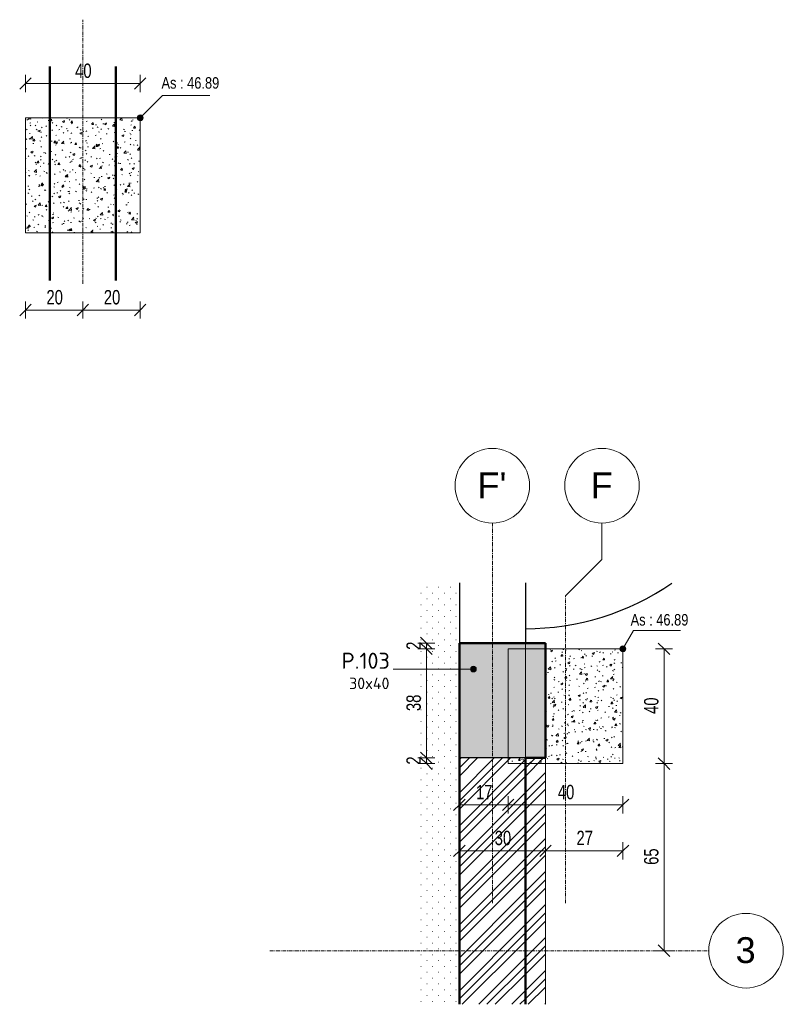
# Model space of a CAD drawing. Header units: millimetres. Extents: x 8507 to 110494, y 1100 to 66219.
# Tile 38 of 38: x 107834 to 110494, y 57400 to 60830. Entities that reach past the tile are written whole.
import ezdxf

# ---------------------------------------------------------------- set-up
doc = ezdxf.new("R2010")
doc.units = ezdxf.units.MM
doc.linetypes.add('Ligne de quadrillage', pattern=[22.225, 12.7, -3.175, 3.175, -3.175])
doc.linetypes.add('Tiret 1_16_', pattern=[3.175, 1.5875, -1.5875])
for name, color, linetype, lineweight in [('A-ANNO-DIMS', 211, 'Continuous', 9), ('A-ANNO-DIMS-20', 211, 'Continuous', 9), ('A-DETL-MBND', 5, 'Continuous', 5), ('A-DOOR', 31, 'Continuous', 9), ('A-WALL', 113, 'Continuous', 9), ('G-ANNO-DIMS', 111, 'Continuous', 9), ('S-COLS', 52, 'Continuous', 5), ('S-COLS-IDEN', 171, 'Continuous', 9), ('S-GRID', 1, 'Continuous', 9), ('S-GRID-IDEN', 1, 'Continuous', 9)]:
    doc.layers.add(name, color=color, linetype=linetype, lineweight=lineweight)
doc.styles.add('Arial Narrow_4', font='ARIALN.TTF', dxfattribs={"width": 0.9, "height": 50})
doc.styles.add('Arial_3', font='arial.ttf', dxfattribs={"height": 90})
doc.styles.add('Arial_4', font='arial.ttf', dxfattribs={"width": 0.8, "height": 40})
doc.styles.add('ISOCPEUR_1', font='isocpeur.ttf', dxfattribs={"height": 40})
doc.styles.add('ISOCPEUR_B_3', font='txt', dxfattribs={"height": 56})
doc.dimstyles.new('AB6_1_50_-_GB_4', dxfattribs={"dimscale": 304.8, "dimtxt": 51.171549, "dimasz": 0.131234, "dimexe": 0.098425, "dimexo": 0.0625, "dimgap": 0.016404, "dimtad": 1, "dimdec": 0, "dimlfac": 0.1, "dimdsep": 46, "dimtxsty": 'Arial Narrow_4', "dimblk1": 'OBLIQUE', "dimblk2": 'OBLIQUE', "dimsah": 1, "dimcen": 0.09, "dimazin": 0, "dimtfac": 1, "dimtdec": 4, "dimtix": 1, "dimtmove": 0, "dimatfit": 3, "dimfxl": 0.098425, "dimfxlon": 1, "dimtvp": 1, "dimtolj": 1, "dimtzin": 0, "dimarcsym": 2})
pattern_1 = [(45, (99193.7, -542.27), (-57.47364, 57.47364), []), (45, (99222.44, -542.27), (-57.47364, 57.47364), []), (45, (99251.174, -542.27), (-57.47364, 57.47364), [])]

# ---------------------------------------------------------------- blocks, each defined once
blk = doc.blocks.new('Porte 1Vtl - MI-p83_m-3009844-Plot PL 5 variante')
at = {"layer": 'A-DOOR', "lineweight": 25}
blk.add_arc((450, -115), 900, 180, 214.5601, dxfattribs=at)
blk = doc.blocks.new('DIMBLOCK326-Plot PL 4 variante')
at = {"layer": 'A-ANNO-DIMS-20', "lineweight": 18}
for p, q in [((107853.9, 60607.7), (107833.9, 60587.7)), ((107853.9, 60607.7), (107873.9, 60627.7)), ((108253.9, 60607.7), (108233.9, 60587.7)), ((108253.9, 60607.7), (108273.9, 60627.7))]:
    blk.add_line(p, q, dxfattribs=at)
at = {"layer": 'A-ANNO-DIMS-20'}
for p, q in [((107853.9, 60607.7), (107853.9, 60637.7)), ((107853.9, 60607.7), (108253.9, 60607.7)), ((107853.9, 60607.7), (107853.9, 60577.7)), ((108253.9, 60607.7), (108253.9, 60637.7)), ((108253.9, 60607.7), (108253.9, 60577.7))]:
    blk.add_line(p, q, dxfattribs=at)
at = {"layer": 'A-ANNO-DIMS-20', "color": 0, "insert": (108027.1, 60677.4), "char_height": 50, "width": 64.33, "attachment_point": 1, "line_spacing_factor": 0.974696, "style": 'Arial Narrow_4'}
blk.add_mtext('40', dxfattribs=at)
blk = doc.blocks.new('_Oblique')
at = {"color": 0, "linetype": 'ByBlock', "lineweight": -2}
blk.add_line((-0.5, -0.5), (0.5, 0.5), dxfattribs=at)
blk = doc.blocks.new('DIMBLOCK327-Plot PL 4 variante')
at = {"layer": 'A-ANNO-DIMS-20', "lineweight": 18}
for p, q in [((107853.9, 59818.8), (107833.9, 59798.8)), ((107853.9, 59818.8), (107873.9, 59838.8)), ((108053.9, 59818.8), (108033.9, 59798.8)), ((108053.9, 59818.8), (108073.9, 59838.8))]:
    blk.add_line(p, q, dxfattribs=at)
at = {"layer": 'A-ANNO-DIMS-20'}
for p, q in [((107853.9, 59818.8), (107853.9, 59848.8)), ((107853.9, 59818.8), (108053.9, 59818.8)), ((107853.9, 59818.8), (107853.9, 59788.8)), ((108053.9, 59818.8), (108053.9, 59848.8)), ((108053.9, 59818.8), (108053.9, 59788.8))]:
    blk.add_line(p, q, dxfattribs=at)
at = {"layer": 'A-ANNO-DIMS-20', "color": 0, "insert": (107927.1, 59888.4), "char_height": 50, "width": 64.33, "attachment_point": 1, "line_spacing_factor": 0.974696, "style": 'Arial Narrow_4'}
blk.add_mtext('20', dxfattribs=at)
blk = doc.blocks.new('DIMBLOCK328-Plot PL 4 variante')
at = {"layer": 'A-ANNO-DIMS-20', "lineweight": 18}
for p, q in [((108053.9, 59818.8), (108033.9, 59798.8)), ((108053.9, 59818.8), (108073.9, 59838.8)), ((108253.9, 59818.8), (108233.9, 59798.8)), ((108253.9, 59818.8), (108273.9, 59838.8))]:
    blk.add_line(p, q, dxfattribs=at)
at = {"layer": 'A-ANNO-DIMS-20'}
for p, q in [((108053.9, 59818.8), (108053.9, 59848.8)), ((108053.9, 59818.8), (108253.9, 59818.8)), ((108053.9, 59818.8), (108053.9, 59788.8)), ((108253.9, 59818.8), (108253.9, 59848.8)), ((108253.9, 59818.8), (108253.9, 59788.8))]:
    blk.add_line(p, q, dxfattribs=at)
at = {"layer": 'A-ANNO-DIMS-20', "color": 0, "insert": (108127.1, 59888.4), "char_height": 50, "width": 64.33, "attachment_point": 1, "line_spacing_factor": 0.974696, "style": 'Arial Narrow_4'}
blk.add_mtext('20', dxfattribs=at)
blk = doc.blocks.new('Quadrillage - M_Extrémité de la ligne de quadrillage - Cercle-11575-Plot PL 5 variante')
at = {"layer": 'S-GRID-IDEN'}
blk.add_circle((0, 0), 6.5, dxfattribs=at)
blk = doc.blocks.new('DIMBLOCK329-Plot PL 5 variante')
at = {"layer": 'A-ANNO-DIMS-20', "lineweight": 18}
for p, q in [((110078.8, 58638.5), (110058.8, 58658.5)), ((110078.8, 58638.5), (110098.8, 58618.5)), ((110078.8, 58238.5), (110058.8, 58258.5)), ((110078.8, 58238.5), (110098.8, 58218.5))]:
    blk.add_line(p, q, dxfattribs=at)
at = {"layer": 'A-ANNO-DIMS-20'}
for p, q in [((110078.8, 58638.5), (110048.8, 58638.5)), ((110078.8, 58638.5), (110078.8, 58238.5)), ((110078.8, 58638.5), (110108.8, 58638.5)), ((110078.8, 58238.5), (110048.8, 58238.5)), ((110078.8, 58238.5), (110108.8, 58238.5))]:
    blk.add_line(p, q, dxfattribs=at)
at = {"layer": 'A-ANNO-DIMS-20', "color": 0, "insert": (110009.2, 58411.7), "char_height": 50, "width": 64.33, "attachment_point": 1, "rotation": 90, "line_spacing_factor": 0.974696, "style": 'Arial Narrow_4'}
blk.add_mtext('40', dxfattribs=at)
blk = doc.blocks.new('DIMBLOCK330-Plot PL 5 variante')
at = {"layer": 'A-ANNO-DIMS-20', "lineweight": 18}
for p, q in [((110078.8, 58238.5), (110058.8, 58258.5)), ((110078.8, 58238.5), (110098.8, 58218.5)), ((110078.8, 57587), (110058.8, 57607)), ((110078.8, 57587), (110098.8, 57567))]:
    blk.add_line(p, q, dxfattribs=at)
at = {"layer": 'A-ANNO-DIMS-20'}
for p, q in [((110078.8, 58238.5), (110048.8, 58238.5)), ((110078.8, 58238.5), (110078.8, 57587)), ((110078.8, 58238.5), (110108.8, 58238.5)), ((110078.8, 57587), (110048.8, 57587)), ((110078.8, 57587), (110108.8, 57587))]:
    blk.add_line(p, q, dxfattribs=at)
at = {"layer": 'A-ANNO-DIMS-20', "color": 0, "insert": (110009.2, 57885.9), "char_height": 50, "width": 64.33, "attachment_point": 1, "rotation": 90, "line_spacing_factor": 0.974696, "style": 'Arial Narrow_4'}
blk.add_mtext('65', dxfattribs=at)
blk = doc.blocks.new('DIMBLOCK331-Plot PL 5 variante')
at = {"layer": 'A-ANNO-DIMS-20'}
for p, q in [((109365.6, 58095.1), (109365.6, 58125.1)), ((109535.6, 58095.1), (109535.6, 58125.1)), ((109365.6, 58095.1), (109535.6, 58095.1)), ((109365.6, 58095.1), (109365.6, 58065.1)), ((109535.6, 58095.1), (109535.6, 58065.1))]:
    blk.add_line(p, q, dxfattribs=at)
at = {"layer": 'A-ANNO-DIMS-20', "lineweight": 18}
for p, q in [((109365.6, 58095.1), (109385.6, 58115.1)), ((109535.6, 58095.1), (109555.6, 58115.1)), ((109365.6, 58095.1), (109345.6, 58075.1)), ((109535.6, 58095.1), (109515.6, 58075.1))]:
    blk.add_line(p, q, dxfattribs=at)
at = {"layer": 'A-ANNO-DIMS-20', "color": 0, "insert": (109423.8, 58164.7), "char_height": 50, "width": 64.33, "attachment_point": 1, "line_spacing_factor": 0.974696, "style": 'Arial Narrow_4'}
blk.add_mtext('17', dxfattribs=at)
blk = doc.blocks.new('DIMBLOCK332-Plot PL 5 variante')
at = {"layer": 'A-ANNO-DIMS-20'}
for p, q in [((109535.6, 58095.1), (109535.6, 58125.1)), ((109935.6, 58095.1), (109935.6, 58125.1)), ((109535.6, 58095.1), (109935.6, 58095.1)), ((109535.6, 58095.1), (109535.6, 58065.1)), ((109935.6, 58095.1), (109935.6, 58065.1))]:
    blk.add_line(p, q, dxfattribs=at)
at = {"layer": 'A-ANNO-DIMS-20', "lineweight": 18}
for p, q in [((109535.6, 58095.1), (109555.6, 58115.1)), ((109935.6, 58095.1), (109955.6, 58115.1)), ((109535.6, 58095.1), (109515.6, 58075.1)), ((109935.6, 58095.1), (109915.6, 58075.1))]:
    blk.add_line(p, q, dxfattribs=at)
at = {"layer": 'A-ANNO-DIMS-20', "color": 0, "insert": (109708.8, 58164.7), "char_height": 50, "width": 64.33, "attachment_point": 1, "line_spacing_factor": 0.974696, "style": 'Arial Narrow_4'}
blk.add_mtext('40', dxfattribs=at)
blk = doc.blocks.new('DIMBLOCK333-Plot PL 5 variante')
at = {"layer": 'A-ANNO-DIMS-20', "lineweight": 18}
for p, q in [((109365.6, 57935.1), (109345.6, 57915.1)), ((109365.6, 57935.1), (109385.6, 57955.1)), ((109665.6, 57935.1), (109645.6, 57915.1)), ((109665.6, 57935.1), (109685.6, 57955.1))]:
    blk.add_line(p, q, dxfattribs=at)
at = {"layer": 'A-ANNO-DIMS-20'}
for p, q in [((109365.6, 57935.1), (109365.6, 57965.1)), ((109365.6, 57935.1), (109665.6, 57935.1)), ((109365.6, 57935.1), (109365.6, 57905.1)), ((109665.6, 57935.1), (109665.6, 57965.1)), ((109665.6, 57935.1), (109665.6, 57905.1))]:
    blk.add_line(p, q, dxfattribs=at)
at = {"layer": 'A-ANNO-DIMS-20', "color": 0, "insert": (109488.8, 58004.7), "char_height": 50, "width": 64.33, "attachment_point": 1, "line_spacing_factor": 0.974696, "style": 'Arial Narrow_4'}
blk.add_mtext('30', dxfattribs=at)
blk = doc.blocks.new('DIMBLOCK334-Plot PL 5 variante')
at = {"layer": 'A-ANNO-DIMS-20', "lineweight": 18}
for p, q in [((109665.6, 57935.1), (109645.6, 57915.1)), ((109665.6, 57935.1), (109685.6, 57955.1)), ((109935.6, 57935.1), (109915.6, 57915.1)), ((109935.6, 57935.1), (109955.6, 57955.1))]:
    blk.add_line(p, q, dxfattribs=at)
at = {"layer": 'A-ANNO-DIMS-20'}
for p, q in [((109665.6, 57935.1), (109665.6, 57965.1)), ((109665.6, 57935.1), (109935.6, 57935.1)), ((109665.6, 57935.1), (109665.6, 57905.1)), ((109935.6, 57935.1), (109935.6, 57965.1)), ((109935.6, 57935.1), (109935.6, 57905.1))]:
    blk.add_line(p, q, dxfattribs=at)
at = {"layer": 'A-ANNO-DIMS-20', "color": 0, "insert": (109773.8, 58004.7), "char_height": 50, "width": 64.33, "attachment_point": 1, "line_spacing_factor": 0.974696, "style": 'Arial Narrow_4'}
blk.add_mtext('27', dxfattribs=at)
blk = doc.blocks.new('DIMBLOCK335-Plot PL 5 variante')
at = {"layer": 'A-ANNO-DIMS-20', "lineweight": 18}
for p, q in [((109250.8, 58258.6), (109230.8, 58278.6)), ((109250.8, 58238.5), (109230.8, 58258.5)), ((109250.8, 58258.6), (109270.8, 58238.6)), ((109250.8, 58238.5), (109270.8, 58218.5))]:
    blk.add_line(p, q, dxfattribs=at)
at = {"layer": 'A-ANNO-DIMS-20'}
for p, q in [((109250.8, 58258.6), (109220.8, 58258.6)), ((109250.8, 58238.5), (109250.8, 58258.6)), ((109250.8, 58258.6), (109280.8, 58258.6)), ((109250.8, 58238.5), (109220.8, 58238.5)), ((109250.8, 58238.5), (109280.8, 58238.5))]:
    blk.add_line(p, q, dxfattribs=at)
at = {"layer": 'A-ANNO-DIMS-20', "color": 0, "insert": (109181.2, 58235.1), "char_height": 50, "width": 32.165, "attachment_point": 1, "rotation": 90, "line_spacing_factor": 0.974696, "style": 'Arial Narrow_4'}
blk.add_mtext('2', dxfattribs=at)
blk = doc.blocks.new('DIMBLOCK336-Plot PL 5 variante')
at = {"layer": 'A-ANNO-DIMS-20', "lineweight": 18}
for p, q in [((109250.8, 58638.5), (109230.8, 58658.5)), ((109250.8, 58638.5), (109270.8, 58618.5)), ((109250.8, 58258.6), (109230.8, 58278.6)), ((109250.8, 58258.6), (109270.8, 58238.6))]:
    blk.add_line(p, q, dxfattribs=at)
at = {"layer": 'A-ANNO-DIMS-20'}
for p, q in [((109250.8, 58638.5), (109220.8, 58638.5)), ((109250.8, 58258.6), (109250.8, 58638.5)), ((109250.8, 58638.5), (109280.8, 58638.5)), ((109250.8, 58258.6), (109220.8, 58258.6)), ((109250.8, 58258.6), (109280.8, 58258.6))]:
    blk.add_line(p, q, dxfattribs=at)
at = {"layer": 'A-ANNO-DIMS-20', "color": 0, "insert": (109181.2, 58421.7), "char_height": 50, "width": 64.33, "attachment_point": 1, "rotation": 90, "line_spacing_factor": 0.974696, "style": 'Arial Narrow_4'}
blk.add_mtext('38', dxfattribs=at)
blk = doc.blocks.new('DIMBLOCK337-Plot PL 5 variante')
at = {"layer": 'A-ANNO-DIMS-20'}
for p, q in [((109250.8, 58658.6), (109220.8, 58658.6)), ((109250.8, 58638.5), (109250.8, 58658.6)), ((109250.8, 58658.6), (109280.8, 58658.6)), ((109250.8, 58638.5), (109220.8, 58638.5)), ((109250.8, 58638.5), (109280.8, 58638.5))]:
    blk.add_line(p, q, dxfattribs=at)
at = {"layer": 'A-ANNO-DIMS-20', "lineweight": 18}
for p, q in [((109250.8, 58658.6), (109230.8, 58678.6)), ((109250.8, 58638.5), (109230.8, 58658.5)), ((109250.8, 58658.6), (109270.8, 58638.6)), ((109250.8, 58638.5), (109270.8, 58618.5))]:
    blk.add_line(p, q, dxfattribs=at)
at = {"layer": 'A-ANNO-DIMS-20', "color": 0, "insert": (109181.2, 58635.1), "char_height": 50, "width": 32.165, "attachment_point": 1, "rotation": 90, "line_spacing_factor": 0.974696, "style": 'Arial Narrow_4'}
blk.add_mtext('2', dxfattribs=at)

msp = doc.modelspace()

# ---------------------------------------------------------------- hatches: boundary and pattern name
at = {"layer": 'A-DETL-MBND', "linetype": 'Tiret 1_16_', "lineweight": 18}
h = msp.add_hatch(dxfattribs=at)
h.set_pattern_fill('FP_28', color=50, style=0, pattern_type=2)
h.set_pattern_definition([(50, (89512.074, -542.27), (72.873764, -6.37607), [7.62, -83.82]), (355, (89512.074, -542.27), (-14.09699, 76.42244), [6.096, -67.056]), (100.451, (89518.146, -542.8), (58.776964, 70.04687), [6.476, -71.236]), (46.184, (89512.07, -521.95), (108.43142, -16.81745), [11.43, -125.73]), (96.636, (89521.11, -523.35), (94.961, 98.97089), [9.714, -106.854]), (351.184, (89512.07, -521.95), (94.96227, 98.97018), [9.144, -100.584]), (21, (89522.234, -527.03), (60.64565, -40.90654), [7.62, -83.82]), (326, (89522.234, -527.03), (24.72083, 73.67493), [6.096, -67.056]), (71.451, (89527.29, -530.44), (85.36689, 32.76874), [6.476, -71.236]), (37.5, (89512.074, -542.27), (1.235525, 33.822432), [3.353, -62.89, 3.353, -64.719, -67.31]), (37.5, (89512.074, -542.27), (1.235525, 33.822432), [-134.315, 3.353, -63.957]), (7.5, (89512.074, -542.27), (26.728146, 40.07255), [3.353, -35.458, 3.353, -61.366, -25.654]), (7.5, (89512.074, -542.27), (26.728146, 40.07255), [-103.53, 3.353, -22.301]), (327.5, (89489.417, -542.27), (54.236318, -2.292117), [3.353, -22.047, 3.353, -75.895, -105.156]), (327.5, (89489.417, -542.27), (54.236318, -2.292117), [-104.648, 3.353, -101.803]), (317.5, (89479.257, -542.27), (59.25158, 10.17014), [3.353, -29.667, 3.353, -49.276, -74.676]), (317.5, (89479.257, -542.27), (59.25158, 10.17014), [-85.649, 3.353, -71.323])])
h.paths.add_polyline_path([(107853.9, 60088.2), (108253.9, 60088.2), (108253.9, 60488.2), (107853.9, 60488.2)])
at = {"layer": 'A-DETL-MBND', "lineweight": 18}
h = msp.add_hatch(dxfattribs=at)
h.set_pattern_fill('FP_31', color=55, style=0, pattern_type=2)
h.set_pattern_definition([(0, (99193.7, -542.27), (0, 40.64), [1.341, -39.299]), (0, (99214.02, -521.95), (0, 40.64), [1.341, -39.299])])
h.paths.add_polyline_path([(109365.6, 57400.2), (109365.6, 58868.2), (109217.1, 58868.2), (109217.1, 57400.2)])
at = {"layer": 'A-DETL-MBND', "linetype": 'Tiret 1_16_', "lineweight": 18}
h = msp.add_hatch(dxfattribs=at)
h.set_pattern_fill('FP_29', color=50, style=0, pattern_type=2)
h.set_pattern_definition(pattern_1)
h.paths.add_polyline_path([(109552, 57400.2), (109595.6, 57400.2), (109595.6, 58258.6), (109365.6, 58258.6), (109365.6, 57400.2)])
h.paths.add_polyline_path([(109365.6, 58448.8), (109365.6, 58658.6), (109365.6, 58658.6)])
h = msp.add_hatch(dxfattribs=at)
h.set_pattern_fill('FP_29', color=50, style=0, pattern_type=2)
h.set_pattern_definition(pattern_1)
h.paths.add_polyline_path([(109665.6, 58658.6), (109665.6, 58658.6), (109595.6, 58658.6)])
h.paths.add_polyline_path([(109595.6, 57400.2), (109665.6, 57400.2), (109665.6, 58258.6), (109595.6, 58258.6)])
h = msp.add_hatch(dxfattribs=at)
h.set_pattern_fill('FP_28', color=50, style=0, pattern_type=2)
h.set_pattern_definition([(50, (99193.7, -542.27), (72.873764, -6.37607), [7.62, -83.82]), (355, (99193.7, -542.27), (-14.09699, 76.42244), [6.096, -67.056]), (100.451, (99199.77, -542.8), (58.776964, 70.04687), [6.476, -71.236]), (46.184, (99193.7, -521.95), (108.43142, -16.81745), [11.43, -125.73]), (96.636, (99202.74, -523.35), (94.961, 98.97089), [9.714, -106.854]), (351.184, (99193.7, -521.95), (94.96227, 98.97018), [9.144, -100.584]), (21, (99203.86, -527.03), (60.64565, -40.90654), [7.62, -83.82]), (326, (99203.86, -527.03), (24.72083, 73.67493), [6.096, -67.056]), (71.451, (99208.914, -530.44), (85.36689, 32.76874), [6.476, -71.236]), (37.5, (99193.701, -542.27), (1.235525, 33.822432), [3.353, -62.89, 3.353, -64.719, -67.31]), (37.5, (99193.701, -542.27), (1.235525, 33.822432), [-134.315, 3.353, -63.957]), (7.5, (99193.7, -542.27), (26.728146, 40.07255), [3.353, -35.458, 3.353, -61.366, -25.654]), (7.5, (99193.7, -542.27), (26.728146, 40.07255), [-103.53, 3.353, -22.301]), (327.5, (99171.044, -542.27), (54.236318, -2.292117), [3.353, -22.047, 3.353, -75.895, -105.156]), (327.5, (99171.044, -542.27), (54.236318, -2.292117), [-104.648, 3.353, -101.803]), (317.5, (99160.884, -542.27), (59.25158, 10.17014), [3.353, -29.667, 3.353, -49.276, -74.676]), (317.5, (99160.884, -542.27), (59.25158, 10.17014), [-85.649, 3.353, -71.323])])
h.paths.add_polyline_path([(109535.6, 58238.5), (109935.6, 58238.5), (109935.6, 58638.5), (109665.6, 58638.5), (109665.6, 58258.6), (109535.6, 58258.6)])
at = {"layer": 'G-ANNO-DIMS'}
h = msp.add_hatch(color=256, dxfattribs=at)
edge = h.paths.add_edge_path()
edge.add_arc((108253.9, 60488.2), 10, 0, 360)
h = msp.add_hatch(color=256, dxfattribs=at)
edge = h.paths.add_edge_path()
edge.add_arc((109935.6, 58638.5), 10, 0, 360)
at = {"layer": 'S-COLS'}
msp.add_hatch(color=8, dxfattribs=at).paths.add_polyline_path([(109665.6, 58258.6), (109665.6, 58658.6), (109365.6, 58658.6), (109365.6, 58258.6), (109595.6, 58258.6)])
at = {"layer": 'S-COLS-IDEN'}
h = msp.add_hatch(color=256, dxfattribs=at)
edge = h.paths.add_edge_path()
edge.add_arc((109414.5, 58568.1), 10, 0, 360)

# ---------------------------------------------------------------- linework, layer by layer
at = {"layer": 'A-DETL-MBND', "color": 50, "linetype": 'Tiret 1_16_', "lineweight": 18}
for p, q in [((107853.9, 60088.2), (107853.9, 60488.2)), ((107853.9, 60488.2), (108253.9, 60488.2)), ((108253.9, 60488.2), (107853.9, 60488.2)), ((107853.9, 60488.2), (107853.9, 60088.2)), ((108253.9, 60488.2), (108253.9, 60088.2)), ((108253.9, 60088.2), (108253.9, 60488.2)), ((108253.9, 60088.2), (107853.9, 60088.2)), ((107853.9, 60088.2), (108253.9, 60088.2)), ((109365.6, 57400.2), (109365.6, 58658.6)), ((109365.6, 58658.6), (109365.6, 58258.6)), ((109595.6, 58658.6), (109365.6, 58658.6)), ((109365.6, 58658.6), (109665.6, 58658.6)), ((109665.6, 58658.6), (109595.6, 58658.6)), ((109595.6, 58258.6), (109595.6, 58658.6)), ((109595.6, 58658.6), (109595.6, 58258.6)), ((109665.6, 58658.6), (109665.6, 57400.2)), ((109665.6, 57400.2), (109665.6, 58658.6)), ((109535.6, 58238.5), (109535.6, 58638.5)), ((109535.6, 58638.5), (109935.6, 58638.5)), ((109935.6, 58638.5), (109535.6, 58638.5)), ((109535.6, 58638.5), (109535.6, 58238.5)), ((109935.6, 58638.5), (109935.6, 58238.5)), ((109935.6, 58238.5), (109935.6, 58638.5)), ((109935.6, 58238.5), (109535.6, 58238.5)), ((109535.6, 58238.5), (109935.6, 58238.5))]:
    msp.add_line(p, q, dxfattribs=at)
at = {"layer": 'A-DETL-MBND', "lineweight": 18}
for p, q in [((109365.6, 58868.2), (109365.6, 57400.2)), ((109365.6, 58658.6), (109365.6, 58258.6))]:
    msp.add_line(p, q, dxfattribs=at)
at = {"layer": 'A-WALL', "lineweight": 50}
for p, q in [((107938.9, 59921.6), (107938.9, 60666.6)), ((108168.9, 60666.6), (108168.9, 59921.6)), ((109365.6, 57400.2), (109365.6, 58258.6)), ((109595.6, 58258.6), (109595.6, 57400.2))]:
    msp.add_line(p, q, dxfattribs=at)
at = {"layer": 'A-WALL', "lineweight": 25}
for p, q in [((109365.6, 58868.2), (109365.6, 58658.6)), ((109595.6, 58868.2), (109595.6, 58658.6)), ((109365.6, 58658.6), (109595.6, 58658.6)), ((109595.6, 58258.6), (109365.6, 58258.6))]:
    msp.add_line(p, q, dxfattribs=at)
at = {"layer": 'G-ANNO-DIMS'}
for p, q in [((108253.9, 60488.2), (108331.8, 60566)), ((108331.8, 60566), (108495.8, 60566)), ((109935.6, 58638.5), (109972.5, 58702.5)), ((109972.5, 58702.5), (110135.7, 58702.5))]:
    msp.add_line(p, q, dxfattribs=at)
for centre in [(108253.9, 60488.2), (109935.6, 58638.5)]:
    msp.add_circle(centre, 10, dxfattribs=at)
at = {"layer": 'S-COLS', "lineweight": 50}
for p, q in [((109365.6, 58658.6), (109665.6, 58658.6)), ((109365.6, 58258.6), (109365.6, 58658.6)), ((109665.6, 58658.6), (109665.6, 58258.6)), ((109665.6, 58258.6), (109595.6, 58258.6))]:
    msp.add_line(p, q, dxfattribs=at)
at = {"layer": 'S-COLS', "lineweight": 18}
for p, q in [((109665.6, 58658.6), (109595.6, 58658.6)), ((109665.6, 58258.6), (109665.6, 58658.6)), ((109595.6, 58258.6), (109665.6, 58258.6))]:
    msp.add_line(p, q, dxfattribs=at)
at = {"layer": 'S-COLS-IDEN'}
msp.add_line((109414.5, 58568.1), (109134.9, 58568.1), dxfattribs=at)
msp.add_circle((109414.5, 58568.1), 10, dxfattribs=at)
at = {"layer": 'S-GRID', "linetype": 'Ligne de quadrillage'}
for p, q in [((108053.9, 59909.8), (108053.9, 60830.2)), ((109480.6, 57753.1), (109480.6, 59076.6)), ((109735.6, 57753.1), (109735.6, 58822.6)), ((108705.2, 57587), (110234.3, 57587))]:
    msp.add_line(p, q, dxfattribs=at)
at = {"layer": 'S-GRID'}
for p, q in [((109862.6, 58949.6), (109862.6, 59076.6)), ((109735.6, 58822.6), (109862.6, 58949.6))]:
    msp.add_line(p, q, dxfattribs=at)

# ---------------------------------------------------------------- block references
at = {"layer": 'A-DOOR', "lineweight": 25, "rotation": 89.9999999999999}
msp.add_blockref('Porte 1Vtl - MI-p83_m-3009844-Plot PL 5 variante', (109480.6, 59158.6), dxfattribs=at)
at = {"layer": 'S-GRID-IDEN', "xscale": 19.99999999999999, "yscale": 19.99999999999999, "zscale": 19.99999999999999}
for p in [(109480.6, 59206.6), (109862.6, 59206.6)]:
    msp.add_blockref('Quadrillage - M_Extrémité de la ligne de quadrillage - Cercle-11575-Plot PL 5 variante', p, dxfattribs=at)
at = {"layer": 'S-GRID-IDEN', "xscale": 19.99999999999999, "yscale": 19.99999999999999, "zscale": 19.99999999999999, "rotation": 269.9999999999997}
msp.add_blockref('Quadrillage - M_Extrémité de la ligne de quadrillage - Cercle-11575-Plot PL 5 variante', (110364.3, 57587), dxfattribs=at)

# ---------------------------------------------------------------- texts
at = {"layer": 'G-ANNO-DIMS', "insert": (108327.9, 60630), "char_height": 40, "width": 237.996, "attachment_point": 1, "line_spacing_factor": 0.941778, "style": 'Arial_4', "bg_fill": 3, "box_fill_scale": 1.25, "bg_fill_color": 256, "bg_fill_true_color": 13158600, "bg_fill_transparency": 0}
msp.add_mtext('As : 46.89', dxfattribs=at)
at = {"layer": 'S-COLS-IDEN', "attachment_point": 1}
for s, insert, char_height, width, style in [('P.103', (108954.9, 58625.1), 56, 216.456, 'ISOCPEUR_B_3'), ('30x40', (108981.8, 58538.3), 40, 181.181, 'ISOCPEUR_1')]:
    msp.add_mtext(s, dxfattribs=dict(at, insert=insert, char_height=char_height, width=width, style=style))

# ---------------------------------------------------------------- dimensions: what is measured, and where the dimension line sits
at = {"layer": 'A-ANNO-DIMS'}
for base, p1, p2, angle, override, picture, middle in [((108253.9, 60607.7), (107853.9, 60577.7), (108253.9, 60577.7), 0, {"dimpost": '<>', "dimfxl": 400}, 'DIMBLOCK326-Plot PL 4 variante', (108053.9, 60638.3)), ((109250.8, 58658.6), (109280.8, 58638.5), (109280.8, 58658.6), 90, {"dimpost": '<>', "dimfxl": 20.052075}, 'DIMBLOCK337-Plot PL 5 variante', (109220.7, 58648.5)), ((109250.8, 58638.5), (109280.8, 58258.6), (109280.8, 58638.5), 90, {"dimpost": '<>', "dimfxl": 379.947925}, 'DIMBLOCK336-Plot PL 5 variante', (109220.3, 58448.5)), ((110078.8, 58238.5), (110048.8, 58638.5), (110048.8, 58238.5), 90, {"dimpost": '<>', "dimfxl": 400}, 'DIMBLOCK329-Plot PL 5 variante', (110048.3, 58438.5)), ((109250.8, 58258.6), (109280.8, 58238.5), (109280.8, 58258.6), 90, {"dimpost": '<>', "dimfxl": 20.052075}, 'DIMBLOCK335-Plot PL 5 variante', (109220.7, 58248.5)), ((110078.8, 57587), (110048.8, 58238.5), (110108.8, 57587), 90, {"dimpost": '<>', "dimfxl": 654.286189}, 'DIMBLOCK330-Plot PL 5 variante', (110048.3, 57912.7))]:
    dim = msp.add_linear_dim(base=base, p1=p1, p2=p2, angle=angle, dimstyle='AB6_1_50_-_GB_4', override=override, dxfattribs=at)
    dim.commit()
    dim.dimension.update_dxf_attribs({"geometry": picture, "text_midpoint": middle})
for base, p1, p2, override, picture, middle in [((108053.9, 59818.8), (107853.9, 59848.8), (108053.9, 59848.8), {"dimpost": '<>', "dimfxl": 200}, 'DIMBLOCK327-Plot PL 4 variante', (107953.9, 59849.3)), ((108253.9, 59818.8), (108053.9, 59848.8), (108253.9, 59848.8), {"dimpost": '<>', "dimfxl": 200}, 'DIMBLOCK328-Plot PL 4 variante', (108153.9, 59849.3)), ((109535.6, 58095.1), (109365.6, 58125.1), (109535.6, 58125.1), {"dimpost": '<>', "dimfxl": 170}, 'DIMBLOCK331-Plot PL 5 variante', (109450.6, 58125.2)), ((109935.6, 58095.1), (109535.6, 58125.1), (109935.6, 58125.1), {"dimpost": '<>', "dimfxl": 400}, 'DIMBLOCK332-Plot PL 5 variante', (109735.6, 58125.6)), ((109665.6, 57935.1), (109365.6, 57965.1), (109665.6, 57965.1), {"dimpost": '<>', "dimfxl": 300}, 'DIMBLOCK333-Plot PL 5 variante', (109515.6, 57965.6)), ((109935.6, 57935.1), (109665.6, 57965.1), (109935.6, 57965.1), {"dimpost": '<>', "dimfxl": 270}, 'DIMBLOCK334-Plot PL 5 variante', (109800.6, 57965.2))]:
    dim = msp.add_linear_dim(base=base, p1=p1, p2=p2, dimstyle='AB6_1_50_-_GB_4', override=override, dxfattribs=at)
    dim.commit()
    dim.dimension.update_dxf_attribs({"geometry": picture, "text_midpoint": middle})

# ---------------------------------------------------------------- next in the draw order: texts
at = {"layer": 'G-ANNO-DIMS', "insert": (109962.3, 58759.7), "char_height": 40, "width": 237.996, "attachment_point": 1, "line_spacing_factor": 0.941778, "style": 'Arial_4', "bg_fill": 3, "box_fill_scale": 1.25, "bg_fill_color": 256, "bg_fill_true_color": 13158600, "bg_fill_transparency": 0}
msp.add_mtext('As : 46.89', dxfattribs=at)
at = {"layer": 'S-GRID-IDEN', "char_height": 90, "attachment_point": 1, "style": 'Arial_3', "bg_fill": 3, "box_fill_scale": 1.25, "bg_fill_color": 256, "bg_fill_true_color": 13158600, "bg_fill_transparency": 0}
for s, insert, width in [("F'", (109428.9, 59253.1), 123.46), ('F', (109822.8, 59253.1), 94.599), ('3', (110328.1, 57634), 84.979)]:
    msp.add_mtext(s, dxfattribs=dict(at, insert=insert, width=width))

doc.saveas('drawing.dxf')
